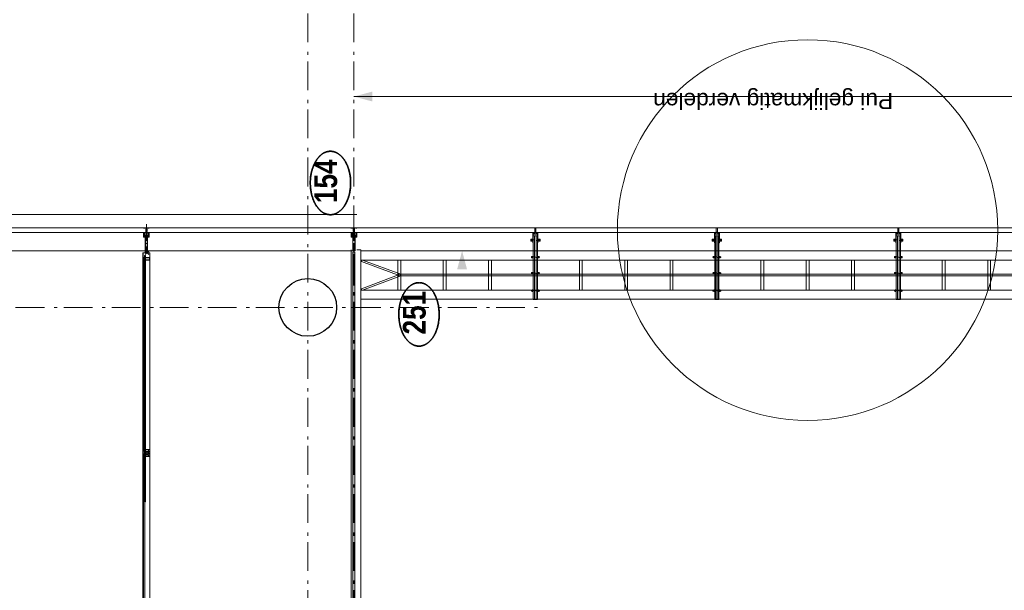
# Model space of a CAD drawing. Header units: millimetres. Extents: x 164327 to 368283, y 131426 to 274001.
# Tile 107 of 160: x 319228 to 327768, y 237841 to 242787. Entities that reach past the tile are written whole.
import ezdxf
from ezdxf.enums import TextEntityAlignment as Align

# ---------------------------------------------------------------- set-up
doc = ezdxf.new("R2010")
doc.units = ezdxf.units.MM
doc.header["$LTSCALE"] = 400
doc.header["$PDMODE"] = 3
doc.header["$PDSIZE"] = 15
for name, pattern in [('STYLE_06', [1.041641, 0.625, -0.208282, 0.069427, -0.138931]), ('STYLE_15', [0.240945, 0.11811, -0.059055, 0.004724, -0.059055]), ('STYLE_16', [0.177165, 0.11811, -0.059055]), ('STYLE_21', [0.138889, 0.069444, -0.069444])]:
    doc.linetypes.add(name, pattern=pattern)
for name, color, linetype, lineweight in [('Buitenkozijnen', 140, 'Continuous', 15), ('Detailaanduiding', 5, 'Continuous', 70), ('mat-baksteen', 5, 'Continuous', 25), ('mat-beton (ihwg)', 5, 'Continuous', 25), ('mat-glas-vert', 5, 'Continuous', 15), ('MAT-kit', 140, 'Continuous', 5), ('mat-kunststof', 43, 'Continuous', 9), ('mat-staal', 5, 'Continuous', 25), ('None', 7, 'Continuous', 9), ('Tekst', 140, 'Continuous', 15)]:
    doc.layers.add(name, color=color, linetype=linetype, lineweight=lineweight)
doc.styles.add('Arial', font='arial.ttf', dxfattribs={"height": 211.666667})
doc.styles.add('Arial Narrow (bold)', font='ARIALNB.TTF', dxfattribs={"height": 172.861111})
doc.styles.get("Standard").update_dxf_attribs({"font": 'arial.ttf'})

# ---------------------------------------------------------------- blocks, each defined once
blk = doc.blocks.new('*U392')
at = {"layer": 'None', "color": 8, "linetype": 'Continuous', "lineweight": 5}
for p, q in [((51021.6, 2785), (51021.6, -5055)), ((51101.6, 2785), (51101.6, -5055)), ((51361.6, 2785), (51361.6, -5055)), ((51441.6, 2785), (51441.6, -5055))]:
    blk.add_line(p, q, dxfattribs=at)
for points in [[(51238.4, 2450.3), (51113.5, 2785), (51101.6, 2785), (51101.6, 2774.6), (51225.1, 2443.7)], [(51238.1, 2443.7), (51361.6, 2774.6), (51361.6, 2785), (51349.6, 2785), (51224.7, 2450.3)], [(51101.6, 2468.7), (51361.6, 2468.7), (51361.6, 2443.7), (51101.6, 2443.7)], [(51101.6, 2468.7), (51361.6, 2468.7), (51361.6, 2443.7), (51101.6, 2443.7)], [(51225.1, -4639.3), (51238.1, -4639.3), (51238.1, 2468.7), (51225.1, 2468.7)], [(51101.6, 2075.2), (51361.6, 2075.2), (51361.6, 2050.2), (51101.6, 2050.2)], [(51101.6, 1681.7), (51361.6, 1681.7), (51361.6, 1656.7), (51101.6, 1656.7)], [(51101.6, 894.7), (51361.6, 894.7), (51361.6, 869.7), (51101.6, 869.7)], [(51101.6, 894.7), (51361.6, 894.7), (51361.6, 869.7), (51101.6, 869.7)], [(51101.6, 501.2), (51361.6, 501.2), (51361.6, 476.2), (51101.6, 476.2)], [(51101.6, 107.7), (51361.6, 107.7), (51361.6, 82.7), (51101.6, 82.7)], [(51101.6, -679.3), (51361.6, -679.3), (51361.6, -704.3), (51101.6, -704.3)], [(51101.6, -1072.8), (51361.6, -1072.8), (51361.6, -1097.8), (51101.6, -1097.8)], [(51101.6, -1466.3), (51361.6, -1466.3), (51361.6, -1491.3), (51101.6, -1491.3)], [(51101.6, -2253.3), (51361.6, -2253.3), (51361.6, -2278.3), (51101.6, -2278.3)], [(51101.6, -2646.8), (51361.6, -2646.8), (51361.6, -2671.8), (51101.6, -2671.8)], [(51101.6, -3040.3), (51361.6, -3040.3), (51361.6, -3065.3), (51101.6, -3065.3)], [(51101.6, -3827.3), (51361.6, -3827.3), (51361.6, -3852.3), (51101.6, -3852.3)], [(51101.6, -4220.8), (51361.6, -4220.8), (51361.6, -4245.8), (51101.6, -4245.8)], [(51238.4, -4621), (51225.1, -4614.3), (51101.6, -4945.2), (51101.6, -4987.7)], [(51101.6, -4614.3), (51361.6, -4614.3), (51361.6, -4639.3), (51101.6, -4639.3)], [(51238.1, -4614.3), (51224.7, -4621), (51361.6, -4987.7), (51361.6, -4945.2)], [(51101.6, -5007.8), (51361.6, -5007.8), (51361.6, -5032.8), (51101.6, -5032.8)]]:
    blk.add_lwpolyline(points, close=True, dxfattribs=at)
blk = doc.blocks.new('*U131')
at = {"layer": 'None', "color": 8, "lineweight": 5, "flags": 128}
for points in [[(-5, -154.3), (-5, -154.3, 0.414214), (-5.5, -154.8), (-5.5, -172.5), (-5.5, -172.5, 0.414214), (-5, -173), (-4, -173), (-4, -173, 0.414214), (-3.5, -172.5), (-3.5, -172.5, 0.414214), (-4, -172), (-4.5, -172), (-4.5, -168.8), (-4.5, -168.8, -0.414214), (-4, -168.3), (-2.7, -168.3), (-2.7, -168.3, 0.221695), (-1.9, -167.9), (-0.8, -166.5), (-0.8, -166.5, -0.466308), (0.8, -166.5), (2, -167.9), (2, -167.9, 0.221695), (2.7, -168.3), (4, -168.3), (4, -168.3, -0.414214), (4.5, -168.8), (4.5, -172), (4, -172), (4, -172, 0.414214), (3.5, -172.5), (3.5, -172.5, 0.414214), (4, -173), (5, -173), (5, -173, 0.414214), (5.5, -172.5), (5.5, -154.8), (5.5, -154.8, 0.414214), (5, -154.3), (4.7, -154.3), (4.7, -155), (4.7, -155, -0.414214), (4.4, -155.3), (4.1, -155.3), (4.1, -155.3, -0.414214), (3.3, -154.5), (3.3, -150.6), (3.3, -150.6, -0.414214), (4.1, -149.8), (4.4, -149.8), (4.4, -149.8, -0.414214), (4.7, -150.1), (4.7, -150.8), (5, -150.8), (5, -150.8, 0.414214), (5.5, -150.3), (5.5, -137.6), (5.5, -137.6, 0.351868), (5.3, -137.3), (5.3, -137.3, 0.351868), (4.9, -137.5), (4.1, -139.2), (4.1, -139.2, 0.314902), (4.2, -139.4), (4.5, -139.7), (4.5, -139.7, -0.198912), (4.5, -139.9), (4.5, -140.1), (4.5, -140.1, -0.198912), (4.5, -140.3), (4.2, -140.6), (4.2, -140.6, 0.414214), (4.2, -140.8), (4.5, -141.1), (4.5, -141.1, -0.198912), (4.5, -141.3), (4.5, -141.5), (4.5, -141.5, -0.198912), (4.5, -141.7), (4.2, -142), (4.2, -142, 0.414214), (4.2, -142.2), (4.5, -142.5), (4.5, -142.5, -0.198912), (4.5, -142.7), (4.5, -143.2), (4.5, -143.2, -0.087489), (4.5, -143.3), (4.2, -144.1), (4.2, -148.5), (4.2, -148.5, -0.414214), (3.9, -148.8), (-3.9, -148.8), (-3.9, -148.8, -0.414214), (-4.2, -148.5), (-4.2, -144.1), (-4.5, -143.3), (-4.5, -143.3, -0.087489), (-4.5, -143.2), (-4.5, -142.7), (-4.5, -142.7, -0.198912), (-4.4, -142.5), (-4.1, -142.2), (-4.1, -142.2, 0.414214), (-4.1, -142), (-4.4, -141.7), (-4.4, -141.7, -0.198912), (-4.5, -141.5), (-4.5, -141.3), (-4.5, -141.3, -0.198912), (-4.4, -141.1), (-4.1, -140.8), (-4.1, -140.8, 0.414214), (-4.1, -140.6), (-4.4, -140.3), (-4.4, -140.3, -0.198912), (-4.5, -140.1), (-4.5, -139.9), (-4.5, -139.9, -0.198912), (-4.4, -139.7), (-4.1, -139.4), (-4.1, -139.4, 0.314902), (-4.1, -139.2), (-4.9, -137.5), (-4.9, -137.5, 0.351868), (-5.3, -137.3), (-5.3, -137.3, 0.351868), (-5.5, -137.6), (-5.5, -150.3), (-5.5, -150.3, 0.414214), (-5, -150.8), (-4.7, -150.8), (-4.7, -150.1), (-4.7, -150.1, -0.414214), (-4.4, -149.8), (-4.1, -149.8), (-4.1, -149.8, -0.414214), (-3.3, -150.6), (-3.3, -154.5), (-3.3, -154.5, -0.414214), (-4.1, -155.3), (-4.4, -155.3), (-4.4, -155.3, -0.414214), (-4.7, -155), (-4.7, -154.3)], [(-4.5, -161.7, -0.414214), (-4, -161.2), (-2.7, -161.2), (-2.7, -161.2, 0.414214), (-2.5, -161), (-2.5, -160.4), (-2.5, -160.4, 0.414214), (-2.7, -160.2), (-4, -160.2), (-4, -160.2, -0.414214), (-4.5, -159.7), (-4.5, -156.8), (-4.5, -156.8, -0.414214), (-4, -156.3), (4, -156.3), (4, -156.3, -0.414214), (4.5, -156.8), (4.5, -159.7), (4.5, -159.7, -0.414214), (4, -160.2), (2.7, -160.2), (2.7, -160.2, 0.414214), (2.5, -160.4), (2.5, -161), (2.5, -161, 0.414214), (2.7, -161.2), (4, -161.2), (4, -161.2, -0.414214), (4.5, -161.7), (4.5, -166.8), (4.5, -166.8, -0.414214), (4, -167.3), (3, -167.3), (3, -167.3, -0.221695), (2.6, -167.1), (1.5, -165.9), (1.5, -165.9, 0.466308), (-1.5, -165.9), (-2.6, -167.1), (-2.6, -167.1, -0.221695), (-2.9, -167.3), (-4, -167.3), (-4, -167.3, -0.414214), (-4.5, -166.8), (-4.5, -161.7)], [(-1.8, -149.8, 0.414214), (-2.3, -150.3), (-2.3, -155.1), (-2.3, -155.1, 0.414214), (-2.1, -155.3), (2.1, -155.3), (2.1, -155.3, 0.414214), (2.3, -155.1), (2.3, -150.3), (2.3, -150.3, 0.414214), (1.8, -149.8), (-1.8, -149.8)]]:
    blk.add_lwpolyline(points, format="xyb", close=True, dxfattribs=at)
blk = doc.blocks.new('*U132')
at = {"layer": 'None', "color": 8, "lineweight": 5, "flags": 128}
for points in [[(-13.5, -182.8), (-13.5, -181.9), (-14.5, -181.1), (-14.5, -181.1, 0.36397), (-14.9, -181.1), (-14.9, -181.1), (-15.4, -181.5), (-15.4, -181.5, -0.36397), (-15.8, -181.5), (-15.8, -181.5), (-16.3, -181.1), (-16.3, -181.1, 0.36397), (-16.7, -181.1), (-16.7, -181.1), (-17.2, -181.5), (-17.2, -181.5, -0.36397), (-17.6, -181.5), (-17.6, -181.5), (-18.1, -181.1), (-18.1, -181.1, 0.36397), (-18.5, -181.1), (-18.5, -181.1), (-19, -181.5), (-19, -181.5, -0.36397), (-19.4, -181.5), (-19.4, -181.5), (-19.9, -181.1), (-19.9, -181.1, 0.36397), (-20.3, -181.1), (-20.3, -181.1), (-20.8, -181.5), (-20.8, -181.5, -0.36397), (-21.2, -181.5), (-21.2, -181.5), (-21.7, -181.1), (-21.7, -181.1, 0.36397), (-22.1, -181.1), (-22.1, -181.1), (-22.4, -181.3), (-23.2, -181.3), (-23.5, -181.1), (-23.5, -181.1, 0.36397), (-23.9, -181.1), (-23.9, -181.1), (-24.2, -181.3), (-24.5, -181.3), (-24.5, -181.3, -0.267949), (-24.8, -181.2), (-24.8, -181.2), (-24.9, -180.9), (-24.9, -180.9, 0.339454), (-25.3, -180.7), (-25.3, -180.7, 0.339454), (-25.5, -181), (-25.5, -181), (-25.5, -184.4), (-25.5, -184.4, 0.414214), (-25.2, -184.7), (-25.2, -184.7), (-24.3, -184.7), (-24.3, -184.7, 0.414214), (-24, -184.4), (-24, -184.4), (-24, -182.7), (-24, -182.7, 0.236068), (-24.1, -182.5), (-24.1, -182.5), (-24.1, -182.5, -0.548276), (-24, -182.2), (-24, -182.2, -0.548276), (-23.8, -182.4), (-23.8, -182.4), (-23.8, -182.4, 0.250388), (-23.6, -182.3), (-23.6, -182.3), (-22.8, -182.3), (-22.8, -182.3, -0.414214), (-22.5, -182.6), (-22.5, -182.6), (-22.5, -183.3), (-22.5, -183.3, 0.414214), (-22.2, -183.6), (-22.2, -183.6), (-22, -183.6), (-22, -183.6, 0.131652), (-21.8, -183.5), (-21.8, -183.5), (-20.5, -182.8), (-13.5, -182.8)], [(-6, -180.7), (-6, -180.7, -0.388879), (-8.7, -183.2), (-8.7, -183.2), (-20.4, -183.2), (-21.6, -183.9), (-22.9, -183.9), (-22.9, -182.7), (-23.8, -182.7), (-23.8, -184.8), (23.8, -184.8), (23.8, -182.7), (22.9, -182.7), (22.9, -183.9), (21.7, -183.9), (20.4, -183.2), (8.7, -183.2), (8.7, -183.2, -0.388879), (6, -180.7), (6, -180.7), (5.3, -173.2), (2.5, -173.2), (2.5, -171.2), (-2.5, -171.2), (-2.5, -173.2), (-5.3, -173.2), (-6, -180.7)], [(13.5, -182.8), (13.5, -181.9), (14.5, -181.1), (14.5, -181.1, -0.36397), (14.9, -181.1), (14.9, -181.1), (15.4, -181.5), (15.4, -181.5, 0.36397), (15.8, -181.5), (15.8, -181.5), (16.3, -181.1), (16.3, -181.1, -0.36397), (16.7, -181.1), (16.7, -181.1), (17.2, -181.5), (17.2, -181.5, 0.36397), (17.6, -181.5), (17.6, -181.5), (18.1, -181.1), (18.1, -181.1, -0.36397), (18.5, -181.1), (18.5, -181.1), (19, -181.5), (19, -181.5, 0.36397), (19.4, -181.5), (19.4, -181.5), (19.9, -181.1), (19.9, -181.1, -0.36397), (20.3, -181.1), (20.3, -181.1), (20.8, -181.5), (20.8, -181.5, 0.36397), (21.2, -181.5), (21.2, -181.5), (21.7, -181.1), (21.7, -181.1, -0.36397), (22.1, -181.1), (22.1, -181.1), (22.4, -181.3), (23.2, -181.3), (23.5, -181.1), (23.5, -181.1, -0.36397), (23.9, -181.1), (23.9, -181.1), (24.2, -181.3), (24.5, -181.3), (24.5, -181.3, 0.267949), (24.8, -181.2), (24.8, -181.2), (25, -180.9), (25, -180.9, -0.339454), (25.3, -180.7), (25.3, -180.7, -0.339454), (25.5, -181), (25.5, -181), (25.5, -184.4), (25.5, -184.4, -0.414214), (25.2, -184.7), (25.2, -184.7), (24.3, -184.7), (24.3, -184.7, -0.414214), (24, -184.4), (24, -184.4), (24, -182.7), (24, -182.7, -0.236068), (24.1, -182.5), (24.1, -182.5), (24.1, -182.5, 0.548276), (24.1, -182.2), (24.1, -182.2, 0.548276), (23.9, -182.4), (23.9, -182.4), (23.9, -182.4, -0.250388), (23.6, -182.3), (23.6, -182.3), (22.8, -182.3), (22.8, -182.3, 0.414214), (22.5, -182.6), (22.5, -182.6), (22.5, -183.3), (22.5, -183.3, -0.414214), (22.2, -183.6), (22.2, -183.6), (22, -183.6), (22, -183.6, -0.131652), (21.8, -183.5), (21.8, -183.5), (20.5, -182.8), (13.5, -182.8)]]:
    blk.add_lwpolyline(points, format="xyb", close=True, dxfattribs=at)
blk = doc.blocks.new('verticale stijl 150x50 UV')
at = {"layer": 'None', "color": 8, "linetype": 'STYLE_15', "lineweight": 5}
blk.add_line((0, -216), (0, 35), dxfattribs=at)
at = {"layer": 'None', "color": 8, "lineweight": 5}
for p, q in [((-25.6, -142.7), (-25.6, -142.7)), ((-25.6, -144.4), (-25.6, -144.4)), ((-24.8, -133.4), (-24.8, -133.4)), ((-24.8, -134.2), (-24.8, -134.2)), ((-24.8, -135), (-24.8, -135)), ((-24.8, -135.8), (-24.8, -135.8)), ((-24.8, -136.6), (-24.8, -136.6)), ((-24.8, -137.4), (-24.8, -137.4)), ((-24.8, -138.3), (-24.8, -138.3)), ((-24.8, -139.1), (-24.8, -139.1)), ((-24.8, -139.9), (-24.8, -139.9)), ((-24.8, -140.7), (-24.8, -140.7)), ((-24.8, -141.5), (-24.8, -141.5)), ((-24.8, -142.3), (-24.8, -142.3)), ((-24.8, -143.1), (-24.8, -143.1)), ((-24.8, -144.8), (-24.8, -144.8)), ((-24, -133), (-24, -133)), ((-24, -133.8), (-24, -133.8)), ((-24, -134.6), (-24, -134.6)), ((-24, -135.4), (-24, -135.4)), ((-24, -136.2), (-24, -136.2)), ((-24, -137), (-24, -137)), ((-24, -137.9), (-24, -137.9)), ((-24, -138.7), (-24, -138.7)), ((-24, -139.5), (-24, -139.5)), ((-24, -140.3), (-24, -140.3)), ((-24, -141.1), (-24, -141.1)), ((-24, -141.9), (-24, -141.9)), ((-24, -142.7), (-24, -142.7)), ((-24, -144.4), (-24, -144.4)), ((-23.2, -133.4), (-23.2, -133.4)), ((-23.2, -134.2), (-23.2, -134.2)), ((-23.2, -135), (-23.2, -135)), ((-23.2, -135.8), (-23.2, -135.8)), ((-23.2, -136.6), (-23.2, -136.6)), ((-23.2, -137.4), (-23.2, -137.4)), ((-23.2, -138.3), (-23.2, -138.3)), ((-23.2, -139.1), (-23.2, -139.1)), ((-23.2, -139.9), (-23.2, -139.9)), ((-23.2, -140.7), (-23.2, -140.7)), ((-23.2, -141.5), (-23.2, -141.5)), ((-23.2, -144.8), (-23.2, -144.8)), ((-22.4, -133), (-22.4, -133)), ((-22.4, -133.8), (-22.4, -133.8)), ((-22.4, -134.6), (-22.4, -134.6)), ((-22.4, -140.3), (-22.4, -140.3)), ((-22.4, -141.1), (-22.4, -141.1)), ((-22.4, -144.4), (-22.4, -144.4)), ((-21.6, -126.9), (-21.6, -126.9)), ((-21.6, -127.7), (-21.6, -127.7)), ((-21.6, -128.5), (-21.6, -128.5)), ((-21.6, -129.3), (-21.6, -129.3)), ((-21.6, -130.1), (-21.6, -130.1)), ((-21.6, -130.9), (-21.6, -130.9)), ((-21.6, -131.8), (-21.6, -131.8)), ((-21.6, -132.6), (-21.6, -132.6)), ((-21.6, -133.4), (-21.6, -133.4)), ((-21.6, -134.2), (-21.6, -134.2)), ((-21.6, -135), (-21.6, -135)), ((-21.6, -139.9), (-21.6, -139.9)), ((-21.6, -140.7), (-21.6, -140.7)), ((-21.6, -141.5), (-21.6, -141.5)), ((-21.6, -144.8), (-21.6, -144.8)), ((-20.7, -126.5), (-20.7, -126.5)), ((-20.7, -128.9), (-20.7, -128.9)), ((-20.7, -129.7), (-20.7, -129.7)), ((-20.7, -130.5), (-20.7, -130.5)), ((-20.7, -131.4), (-20.7, -131.4)), ((-20.7, -132.2), (-20.7, -132.2)), ((-20.7, -133), (-20.7, -133)), ((-20.7, -133.8), (-20.7, -133.8)), ((-20.7, -134.6), (-20.7, -134.6)), ((-20.7, -135.4), (-20.7, -135.4)), ((-20.7, -136.2), (-20.7, -136.2)), ((-20.7, -137), (-20.7, -137)), ((-20.7, -137.9), (-20.7, -137.9)), ((-20.7, -138.7), (-20.7, -138.7)), ((-20.7, -139.5), (-20.7, -139.5)), ((-20.7, -140.3), (-20.7, -140.3)), ((-20.7, -141.1), (-20.7, -141.1)), ((-20.7, -144.4), (-20.7, -144.4)), ((-19.9, -126.1), (-19.9, -126.1)), ((-19.9, -130.1), (-19.9, -130.1)), ((-19.9, -130.9), (-19.9, -130.9)), ((-19.9, -131.8), (-19.9, -131.8)), ((-19.9, -132.6), (-19.9, -132.6)), ((-19.9, -133.4), (-19.9, -133.4)), ((-19.9, -134.2), (-19.9, -134.2)), ((-19.9, -135), (-19.9, -135)), ((-19.9, -135.8), (-19.9, -135.8)), ((-19.9, -136.6), (-19.9, -136.6)), ((-19.9, -137.4), (-19.9, -137.4)), ((-19.9, -138.3), (-19.9, -138.3)), ((-19.9, -139.1), (-19.9, -139.1)), ((-19.9, -139.9), (-19.9, -139.9)), ((-19.9, -140.7), (-19.9, -140.7)), ((-19.9, -141.5), (-19.9, -141.5)), ((-19.9, -142.3), (-19.9, -142.3)), ((-19.9, -143.1), (-19.9, -143.1)), ((-19.9, -143.9), (-19.9, -143.9)), ((-19.1, -126.5), (-19.1, -126.5)), ((-19.1, -127.3), (-19.1, -127.3)), ((-19.1, -128.9), (-19.1, -128.9)), ((-19.1, -129.7), (-19.1, -129.7)), ((-19.1, -130.5), (-19.1, -130.5)), ((-19.1, -131.4), (-19.1, -131.4)), ((-19.1, -132.2), (-19.1, -132.2)), ((-19.1, -133), (-19.1, -133)), ((-19.1, -133.8), (-19.1, -133.8)), ((-19.1, -134.6), (-19.1, -134.6)), ((-19.1, -140.3), (-19.1, -140.3)), ((-19.1, -141.1), (-19.1, -141.1)), ((-19.1, -141.9), (-19.1, -141.9)), ((-18.3, -127.7), (-18.3, -127.7)), ((-18.3, -128.5), (-18.3, -128.5)), ((-18.3, -129.3), (-18.3, -129.3)), ((-18.3, -133.4), (-18.3, -133.4)), ((-18.3, -134.2), (-18.3, -134.2)), ((-18.3, -135), (-18.3, -135)), ((-18.3, -139.9), (-18.3, -139.9)), ((-18.3, -140.7), (-18.3, -140.7)), ((-18.3, -141.5), (-18.3, -141.5)), ((-18.3, -142.3), (-18.3, -142.3)), ((-17.5, -133), (-17.5, -133)), ((-17.5, -133.8), (-17.5, -133.8)), ((-17.5, -134.6), (-17.5, -134.6)), ((-17.5, -135.4), (-17.5, -135.4)), ((-17.5, -136.2), (-17.5, -136.2)), ((-17.5, -137), (-17.5, -137)), ((-17.5, -137.9), (-17.5, -137.9)), ((-17.5, -138.7), (-17.5, -138.7)), ((-17.5, -139.5), (-17.5, -139.5)), ((-17.5, -140.3), (-17.5, -140.3)), ((-17.5, -141.1), (-17.5, -141.1)), ((-17.5, -141.9), (-17.5, -141.9)), ((-17.5, -142.7), (-17.5, -142.7)), ((-16.7, -133.4), (-16.7, -133.4)), ((-16.7, -134.2), (-16.7, -134.2)), ((-16.7, -135), (-16.7, -135)), ((-16.7, -135.8), (-16.7, -135.8)), ((-16.7, -136.6), (-16.7, -136.6)), ((-16.7, -137.4), (-16.7, -137.4)), ((-16.7, -138.3), (-16.7, -138.3)), ((-16.7, -139.1), (-16.7, -139.1)), ((-16.7, -139.9), (-16.7, -139.9)), ((-16.7, -140.7), (-16.7, -140.7)), ((-16.7, -141.5), (-16.7, -141.5)), ((-16.7, -142.3), (-16.7, -142.3)), ((-16.7, -143.1), (-16.7, -143.1)), ((-15.9, -141.1), (-15.9, -141.1)), ((-15.9, -141.9), (-15.9, -141.9)), ((-15.9, -142.7), (-15.9, -142.7)), ((-15.9, -144.4), (-15.9, -144.4)), ((-15.1, -142.3), (-15.1, -142.3)), ((-15.1, -143.1), (-15.1, -143.1)), ((-15.1, -143.9), (-15.1, -143.9)), ((-15.1, -144.8), (-15.1, -144.8)), ((-14.2, -141.9), (-14.2, -141.9)), ((-14.2, -142.7), (-14.2, -142.7)), ((-14.2, -143.5), (-14.2, -143.5)), ((-14.2, -144.4), (-14.2, -144.4)), ((-13.4, -143.1), (-13.4, -143.1)), ((-13.4, -143.9), (-13.4, -143.9))]:
    blk.add_line(p, q, dxfattribs=at)
at = {"layer": 'None', "color": 8, "linetype": 'STYLE_16', "lineweight": 5}
for p, q in [((-2.2, -155.1), (0, -154.5)), ((-2.2, -156.7), (-2.2, -155.1)), ((-1.5, -156.9), (-1.5, -155)), ((-1, -157), (-1, -155.1)), ((2.3, -155.1), (0, -154.5)), ((1, -157), (1, -155.1)), ((1.5, -156.9), (1.5, -155)), ((2.3, -156.7), (2.3, -155.1))]:
    blk.add_line(p, q, dxfattribs=at)
at = {"layer": 'None', "color": 8, "linetype": 'Continuous', "lineweight": 5, "flags": 128}
for points in [[(-10, 15.4), (10, 15.4), (10, -104.8), (25, -104.8), (25, -116.8), (-25, -116.8), (-25, -104.8), (-10, -104.8)], [(-8, 13.4), (-8, -104.8), (8, -104.8), (8, 13.4)], [(8, -106.8), (-8, -106.8), (-23, -106.8), (-23, -114.8), (23, -114.8), (23, -106.8)]]:
    blk.add_lwpolyline(points, close=True, dxfattribs=at)
at = {"layer": 'None', "color": 8, "lineweight": 5, "flags": 128}
for points in [[(-14.8, -144.8), (-14.8, -144.8, 0.390793), (-13.2, -143.5), (-13.2, -143.5, 0.390793), (-14.4, -141.8), (-14.4, -141.8, -0.352623), (-16, -139.9), (-16, -133.1), (-16, -133.1, 0.414214), (-16.3, -132.8), (-17.6, -132.8), (-18.1, -133), (-18.1, -133, -0.520293), (-18.3, -132.8), (-18.3, -130.1), (-18.2, -130), (-18.2, -128), (-18.2, -128, -0.577863), (-18.1, -127.7), (-18, -127.7), (-18, -127.7, 0.366605), (-17.7, -127.5), (-17.7, -127.5, 0.366605), (-17.9, -127.1), (-17.9, -127.1, -0.130834), (-19.2, -126.1), (-19.2, -126.1, 0.439074), (-20.7, -126.1), (-20.7, -126.1, -0.133252), (-22, -127.1), (-22, -127.1, 0.366605), (-22.2, -127.5), (-22.2, -127.5, 0.366605), (-21.9, -127.7), (-21.8, -127.7), (-21.8, -127.7, -0.577455), (-21.8, -128), (-21.8, -130), (-21.6, -130.1), (-21.6, -132.8), (-21.6, -132.8, -0.52048), (-21.9, -133), (-22.4, -132.8), (-24.7, -132.8), (-24.7, -132.8, 0.414214), (-25, -133.1), (-25, -140.9), (-25, -140.9, -0.255976), (-25.9, -142.6), (-25.9, -142.6, 0.749676), (-25.3, -144.8), (-21.2, -144.8), (-21.2, -144.8, 0.414214), (-19.2, -142.8), (-19.2, -142.8, -0.402808), (-18.7, -142.3), (-18.7, -142.3, -0.402808), (-18.2, -142.8), (-18.2, -142.8, 0.233259), (-18, -143.1), (-14.6, -143.6), (-14.6, -143.6, -0.419014), (-14.5, -143.7), (-14.5, -143.7, -0.419014), (-14.6, -143.8), (-16, -143.8), (-16, -143.8, 0.414214), (-16.5, -144.3), (-16.5, -144.3, 0.414214), (-16, -144.8)], [(-23.2, -141.6), (-23.2, -141.6, 0.418874), (-23.7, -142.1), (-23.7, -142.1, -0.396568), (-25.3, -143.4), (-25.3, -143.4, 0.437017), (-25.7, -143.7), (-25.7, -143.7, 0.437017), (-25.4, -144), (-21.9, -144), (-21.9, -144, 0.263556), (-20.2, -143), (-20.2, -143, 0.552342), (-20.8, -141.8)], [(25, -132.6), (25, -116.8), (23.1, -116.8), (-23.1, -116.8), (-25, -116.8), (-25, -132.6), (-22.1, -132.6), (-22.1, -128), (-22.6, -128), (-22.6, -126.6), (-22.1, -126.6), (-22.1, -124.7), (-21.9, -124.5), (-21.9, -120.3), (-21.9, -120.3, -0.414214), (-20.2, -118.6), (-20.1, -118.6), (-20.1, -118.6, -0.414214), (-18.4, -120.3), (-18.4, -124.5), (-18.2, -124.7), (-18.2, -126.6), (-17.7, -126.6), (-17.7, -128), (-18.2, -128), (-18.2, -132.6), (-16.3, -132.6), (-16.3, -119.8), (-16.3, -119.8, -0.414214), (-15.1, -118.6), (-15.1, -118.6), (-6.5, -118.6), (-6.5, -118.6, -0.414214), (-5.3, -119.8), (-5.3, -136.8), (-3.9, -136.8), (-3.9, -139.6), (-4.3, -140), (-3.9, -140.4), (-3.9, -141), (-4.3, -141.4), (-3.9, -141.8), (-3.9, -142.4), (-4.3, -142.8), (-3.9, -143.8), (-3.9, -148.6), (-2.2, -148.6), (-2.2, -137.8), (-2.2, -137.8, -0.414214), (0, -135.6), (0, -135.6), (0, -135.6, -0.414214), (2.2, -137.8), (2.2, -148.6), (3.9, -148.6), (3.9, -143.8), (4.3, -142.8), (3.9, -142.4), (3.9, -141.8), (4.3, -141.4), (3.9, -141), (3.9, -140.4), (4.3, -140), (3.9, -139.6), (3.9, -136.8), (5.4, -136.8), (5.4, -119.8), (5.4, -119.8, -0.414214), (6.6, -118.6), (6.6, -118.6), (15.1, -118.6), (15.1, -118.6, -0.414214), (16.3, -119.8), (16.3, -132.6), (18.2, -132.6), (18.2, -128), (17.7, -128), (17.7, -126.6), (18.2, -126.6), (18.2, -124.7), (18.5, -124.5), (18.5, -120.3), (18.5, -120.3, -0.414214), (20.2, -118.6), (20.2, -118.6), (20.2, -118.6, -0.414214), (21.9, -120.3), (21.9, -124.5), (22.1, -124.7), (22.1, -126.6), (22.6, -126.6), (22.6, -128), (22.1, -128), (22.1, -132.6)], [(-23, -135.9), (-23, -135.9, -0.414214), (-22.1, -135), (-22.1, -135, -0.414214), (-21.3, -135.9), (-21.3, -138.8), (-21.3, -138.8, -0.414214), (-22.1, -139.6), (-22.1, -139.6, -0.414214), (-23, -138.8)], [(-21, -127.8, -0.29188), (-20.8, -127.3), (-20.3, -126.9), (-20.3, -126.9, -0.344328), (-19.7, -126.9), (-19.2, -127.3), (-19.2, -127.3, -0.29188), (-19, -127.8), (-19.4, -129.5), (-19.4, -129.5, -0.348796), (-20, -130), (-20, -130, -0.348796), (-20.6, -129.5), (-21, -127.8)], [(-18.8, -139.6, -0.414214), (-19.7, -138.8), (-19.7, -135.9), (-19.7, -135.9, -0.414214), (-18.8, -135), (-18.8, -135, -0.414214), (-18, -135.9), (-18, -138.8), (-18, -138.8, -0.414214), (-18.8, -139.6)], [(0, -157.1), (0, -157.1, -0.163834), (-4.3, -155.6), (-4.3, -155.6), (-4.3, -155.6, -0.234469), (-4.7, -154.8), (-4.7, -154.8), (-4.7, -153.6), (4.8, -153.6), (4.8, -154.8), (4.8, -154.8, -0.234469), (4.4, -155.6), (4.4, -155.6), (4.4, -155.6, -0.163834), (0, -157.1), (0, -157.1)], [(14.8, -144.8), (14.8, -144.8, -0.390793), (13.3, -143.5), (13.3, -143.5, -0.390793), (14.4, -141.8), (14.4, -141.8, 0.352623), (16, -139.9), (16, -133.1), (16, -133.1, -0.414214), (16.3, -132.8), (17.6, -132.8), (18.1, -133), (18.1, -133, 0.520293), (18.4, -132.8), (18.4, -130.1), (18.2, -130), (18.2, -128), (18.2, -128, 0.577863), (18.2, -127.7), (18.1, -127.7), (18.1, -127.7, -0.366605), (17.8, -127.5), (17.8, -127.5, -0.366605), (18, -127.1), (18, -127.1, 0.130834), (19.3, -126.1), (19.3, -126.1, -0.439074), (20.7, -126.1), (20.7, -126.1, 0.133252), (22.1, -127.1), (22.1, -127.1, -0.366605), (22.3, -127.5), (22.3, -127.5, -0.366605), (22, -127.7), (21.9, -127.7), (21.9, -127.7, 0.577455), (21.8, -128), (21.8, -130), (21.7, -130.1), (21.7, -132.8), (21.7, -132.8, 0.52048), (21.9, -133), (22.4, -132.8), (24.7, -132.8), (24.7, -132.8, -0.414214), (25, -133.1), (25, -140.9), (25, -140.9, 0.255976), (25.9, -142.6), (25.9, -142.6, -0.749676), (25.3, -144.8), (21.2, -144.8), (21.2, -144.8, -0.414214), (19.2, -142.8), (19.2, -142.8, 0.402808), (18.7, -142.3), (18.7, -142.3, 0.402808), (18.2, -142.8), (18.2, -142.8, -0.233259), (18, -143.1), (14.6, -143.6), (14.6, -143.6, 0.419014), (14.5, -143.7), (14.5, -143.7, 0.419014), (14.6, -143.8), (16, -143.8), (16, -143.8, -0.414214), (16.5, -144.3), (16.5, -144.3, -0.414214), (16, -144.8)], [(18.9, -139.6, 0.414214), (19.7, -138.8), (19.7, -135.9), (19.7, -135.9, 0.414214), (18.9, -135), (18.9, -135, 0.414214), (18, -135.9), (18, -138.8), (18, -138.8, 0.414214), (18.9, -139.6)], [(21, -127.8, 0.29188), (20.8, -127.3), (20.3, -126.9), (20.3, -126.9, 0.344328), (19.7, -126.9), (19.2, -127.3), (19.2, -127.3, 0.29188), (19, -127.8), (19.4, -129.5), (19.4, -129.5, 0.348796), (20, -130), (20, -130, 0.348796), (20.6, -129.5), (21, -127.8)], [(23.2, -141.6), (23.2, -141.6, -0.418874), (23.7, -142.1), (23.7, -142.1, 0.396568), (25.3, -143.4), (25.3, -143.4, -0.437017), (25.7, -143.7), (25.7, -143.7, -0.437017), (25.4, -144), (21.9, -144), (21.9, -144, -0.263556), (20.2, -143), (20.2, -143, -0.552342), (20.8, -141.8)], [(23, -135.9), (23, -135.9, 0.414214), (22.2, -135), (22.2, -135, 0.414214), (21.3, -135.9), (21.3, -138.8), (21.3, -138.8, 0.414214), (22.2, -139.6), (22.2, -139.6, 0.414214), (23, -138.8)]]:
    blk.add_lwpolyline(points, format="xyb", close=True, dxfattribs=at)
blk.add_lwpolyline([(4, -118.6), (4, -134.3), (-4, -134.3), (-4, -118.6)], close=True, dxfattribs=at)
at = {"layer": 'None', "color": 8, "linetype": 'STYLE_16', "lineweight": 5}
for centre, radius, start, end in [((-1.6, -158.4), 3.38, 79.33567, 100.66433), ((0, -163.2), 8.16, 82.95849, 97.04151), ((0, -160.4), 3.5, 73.41492, 106.58508), ((1.6, -158.4), 3.38, 79.33567, 100.66433)]:
    blk.add_arc(centre, radius, start, end, dxfattribs=at)
at = {"layer": 'None', "color": 7}
for name in ['*U131', '*U132']:
    blk.add_blockref(name, (0, 0), dxfattribs=at)
blk = doc.blocks.new('Vliesgevelelement 4 150x50 1_200')
at = {"layer": 'Buitenkozijnen', "color": 7, "xscale": -1, "rotation": 270.0000000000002}
blk.add_blockref('verticale stijl 150x50 UV', (-5.2, 0), dxfattribs=at)
blk = doc.blocks.new('Kolom O 500')
at = {"layer": 'mat-beton (ihwg)', "lineweight": 25}
blk.add_circle((0, 0), 250, dxfattribs=at)
blk = doc.blocks.new('*U1201')
at = {"layer": 'mat-kunststof', "lineweight": 9}
blk.add_lwpolyline([(51441.1, 4644.4), (51426.1, 4644.4), (51426.1, 4655.6), (51441.1, 4655.6)], close=True, dxfattribs=at)
at = {"layer": 'None', "lineweight": 9}
blk.add_lwpolyline([(51441.1, 4644.4), (51426.1, 4655.6), (51441.1, 4655.6), (51426.1, 4644.4)], dxfattribs=at)
blk = doc.blocks.new('*U1202')
at = {"layer": 'MAT-kit', "color": 9, "linetype": 'Continuous', "lineweight": 5}
for points in [[(51441.1, 4660), (51433, 4659.3), (51426.1, 4660), (51426.1, 4657.8), (51426.1, 4655.6), (51433.6, 4655.6), (51441.1, 4655.6), (51441.1, 4657.8), (51441.1, 4660)], [(51441.1, 4640), (51433, 4640.7), (51426.1, 4640), (51426.1, 4642.2), (51426.1, 4644.4), (51433.6, 4644.4), (51441.1, 4644.4), (51441.1, 4642.2), (51441.1, 4640)]]:
    blk.add_open_spline(points, degree=2, knots=[0, 0, 0, 0.386095, 0.386095, 0.50031, 0.50031, 0.885785, 0.885785, 1, 1, 1], dxfattribs=at)
at = {"layer": 'None', "color": 7}
blk.add_blockref('*U1201', (0, 0), dxfattribs=at)
blk = doc.blocks.new('jan404.129')
at = {"layer": 'None', "lineweight": 15, "flags": 128}
for points in [[(-10, 14.85), (-10, -24.79), (10, -24.79), (10, 14.85)], [(8.5, 13.35), (8.5, -23.29), (-8.5, -23.29), (-8.5, 13.35)]]:
    blk.add_lwpolyline(points, close=True, dxfattribs=at)
blk = doc.blocks.new('*U1203')
at = {"layer": 'None', "color": 7, "linetype": 'Continuous', "lineweight": 15}
for p, q in [((51362.6, 4680), (51423.1, 4680)), ((51362.6, 4678.5), (51381.1, 4678.5)), ((51381.1, 4677), (51362.6, 4677)), ((51381.1, 4678.5), (51423.1, 4678.5)), ((51381.1, 4621.5), (51381.1, 4677)), ((51382.6, 4621.5), (51382.6, 4677)), ((51423.1, 4621.5), (51382.6, 4621.5)), ((51423.1, 4620), (51382.6, 4620)), ((51423.1, 4678.5), (51423.1, 4621.5)), ((51424.6, 4678.5), (51424.6, 4621.5))]:
    blk.add_line(p, q, dxfattribs=at)
for centre, start, end in [((51362.6, 4678.5), 90, 180), ((51362.6, 4678.5), 180, 270), ((51381.1, 4677), 0, 90), ((51382.6, 4621.5), 180, 270), ((51423.1, 4678.5), 0, 90), ((51423.1, 4621.5), 270, 0)]:
    blk.add_arc(centre, 1.5, start, end, dxfattribs=at)
at = {"layer": 'None', "linetype": 'Continuous', "lineweight": 5}
blk.add_point((51424.6, 4645), dxfattribs=at)
blk = doc.blocks.new('*U1204')
at = {"layer": 'mat-staal', "color": 7}
blk.add_blockref('*U1203', (0, 0), dxfattribs=at)
at = {"layer": 'mat-staal', "color": 7, "rotation": 180}
blk.add_blockref('jan404.129', (51371.1, 4634.86), dxfattribs=at)
blk = doc.blocks.new('*U1205')
at = {"layer": 'None', "color": 7, "linetype": 'Continuous', "lineweight": 15}
for p, q in [((49661.35, 4680), (49698.35, 4680)), ((49661.35, 4678.5), (49699.85, 4678.5)), ((49679.85, 4677), (49661.35, 4677)), ((49679.85, 4621.5), (49679.85, 4677)), ((49718.35, 4680), (49681.35, 4680)), ((49681.35, 4621.5), (49681.35, 4677)), ((49698.35, 4621.5), (49681.35, 4621.5)), ((49681.35, 4621.5), (49698.35, 4621.5)), ((49698.35, 4620), (49681.35, 4620)), ((49681.35, 4620), (49698.35, 4620)), ((49698.35, 4621.5), (49698.35, 4677)), ((49718.35, 4678.5), (49699.85, 4678.5)), ((49699.85, 4621.5), (49699.85, 4677)), ((49699.85, 4677), (49718.35, 4677))]:
    blk.add_line(p, q, dxfattribs=at)
for centre, start, end in [((49661.35, 4678.5), 90, 180), ((49661.35, 4678.5), 180, 270), ((49679.85, 4677), 0, 90), ((49681.35, 4621.5), 180, 270), ((49681.35, 4621.5), 180, 270), ((49699.85, 4677), 90, 180), ((49698.35, 4621.5), 270, 0), ((49698.35, 4621.5), 270, 0), ((49718.35, 4678.5), 0, 90), ((49718.35, 4678.5), 270, 0)]:
    blk.add_arc(centre, 1.5, start, end, dxfattribs=at)
at = {"layer": 'None', "linetype": 'Continuous', "lineweight": 5}
for p in [(49679.85, 4645), (49699.85, 4645)]:
    blk.add_point(p, dxfattribs=at)
blk = doc.blocks.new('*U1206')
at = {"layer": 'None', "color": 7}
for name, p in [('*U1205', (0, 0)), ('jan404.129', (49669.85, 4644.79))]:
    blk.add_blockref(name, p, dxfattribs=at)
at = {"layer": 'None', "color": 7, "xscale": -1}
blk.add_blockref('jan404.129', (49709.85, 4644.79), dxfattribs=at)
blk = doc.blocks.new('*U1214')
at = {"layer": 'mat-glas-vert', "color": 140, "lineweight": 15}
for points in [[(48008.6, 4663.9), (48008.6, 4673.9), (49669.8, 4673.9), (49669.8, 4663.9)], [(49266, 4658.4), (51401.2, 4658.4), (51401.2, 4665.9), (49266, 4665.9)], [(49709.8, 4663.9), (49709.8, 4673.9), (51371.1, 4673.9), (51371.1, 4663.9)]]:
    blk.add_lwpolyline(points, close=True, dxfattribs=at)
at = {"layer": 'None', "lineweight": 9}
blk.add_lwpolyline([(51424.6, 4620), (51424.6, 4680), (42691.1, 4680), (42691.1, 4620)], close=True, dxfattribs=at)
at = {"layer": 'mat-staal', "color": 7}
blk.add_blockref('*U1202', (0, 0), dxfattribs=at)
at = {"layer": 'None', "color": 7}
for name in ['*U1206', '*U1204']:
    blk.add_blockref(name, (0, 0), dxfattribs=at)
blk = doc.blocks.new('Detail')
at = {"layer": 'Detailaanduiding', "color": 1, "linetype": 'Continuous', "lineweight": 35}
blk.add_open_spline([(-134.1, 153.9), (-70.3, 177.4), (77, 177.4), (140.9, 153.9), (204.7, 130.5), (241.5, 89.9), (278.4, 49.3), (278.4, 2.4), (278.4, -44.5), (241.5, -85.1), (204.7, -125.7), (140.9, -149.2), (77, -172.6), (-70.3, -172.6), (-134.1, -149.2), (-198, -125.7), (-234.8, -85.1), (-271.6, -44.5), (-271.6, 2.4), (-271.6, 49.3), (-234.8, 89.9), (-198, 130.5), (-134.1, 153.9)], degree=2, knots=[0, 0, 0, 0.097932, 0.195864, 0.195864, 0.280023, 0.280023, 0.347931, 0.347931, 0.415846, 0.415846, 0.5, 0.5, 0.597932, 0.695864, 0.695864, 0.780023, 0.780023, 0.847931, 0.847931, 0.915846, 0.915846, 1, 1, 1], dxfattribs=at)
at = {"layer": 'Detailaanduiding', "style": 'Arial Narrow (bold)'}
blk.add_attdef('Detail', text='', height=197.6, dxfattribs=at).set_placement((-170.2, 142.2), align=Align.TOP_LEFT)
at = {"layer": 'None', "color": 0, "flags": 1}
blk.add_attdef('Fragment', (-271.6, -528.2), '', height=197.6, dxfattribs=at)
blk = doc.blocks.new('ba-bout glaszwaard')
at = {"layer": 'None', "color": 8, "lineweight": 5}
for p, q in [((-11.5, 5), (-9.5, 5)), ((47.5, 5), (45.5, 5)), ((-11.5, -5), (-9.5, -5)), ((47.5, -5), (45.5, -5))]:
    blk.add_line(p, q, dxfattribs=at)
at = {"layer": 'None', "color": 8, "linetype": 'Continuous', "lineweight": 5}
for p, q in [((-2.5, 3), (-8.5, 3)), ((38.5, 3), (44.5, 3)), ((-2.5, -3), (-8.5, -3)), ((38.5, -3), (44.5, -3))]:
    blk.add_line(p, q, dxfattribs=at)
at = {"layer": 'None', "color": 8, "linetype": 'STYLE_21', "lineweight": 5}
blk.add_lwpolyline([(-11.5, 2.5), (47.5, 2.5), (47.5, -2.5), (-11.5, -2.5)], close=True, dxfattribs=at)
at = {"layer": 'None', "color": 8, "linetype": 'Continuous', "lineweight": 5, "flags": 128}
for points in [[(-1.5, 6, 0.414214), (-2.5, 7), (-8.5, 7, 0.414214), (-9.5, 6), (-9.5, -6, 0.414214), (-8.5, -7), (-2.5, -7, 0.414214), (-1.5, -6)], [(37.5, 6, -0.414214), (38.5, 7), (44.5, 7, -0.414214), (45.5, 6), (45.5, -6, -0.414214), (44.5, -7), (38.5, -7, -0.414214), (37.5, -6)]]:
    blk.add_lwpolyline(points, format="xyb", close=True, dxfattribs=at)
at = {"layer": 'None', "color": 8, "linetype": 'Continuous', "lineweight": 5}
for points in [[(-1.5, 9), (-0.5, 9), (-0.5, -9), (-1.5, -9)], [(36.5, 9), (37.5, 9), (37.5, -9), (36.5, -9)]]:
    blk.add_lwpolyline(points, close=True, dxfattribs=at)
at = {"layer": 'None', "color": 8, "lineweight": 5}
for centre, start, end in [((-11.5, 0), 90, 270), ((47.5, 0), 270, 90)]:
    blk.add_arc(centre, 5, start, end, dxfattribs=at)
at = {"layer": 'None', "color": 8, "linetype": 'Continuous', "lineweight": 5}
for centre, start, end in [((-8.5, 4), 180, 270), ((-8.5, 2), 90, 180), ((-2.5, 4), 270, 0), ((-2.5, 2), 0, 90), ((38.5, 4), 180, 270), ((38.5, 2), 90, 180), ((44.5, 4), 270, 0), ((44.5, 2), 0, 90), ((-8.5, -2), 180, 270), ((-8.5, -4), 90, 180), ((-2.5, -4), 0, 90), ((38.5, -4), 90, 180), ((44.5, -2), 270, 0), ((44.5, -4), 0, 90)]:
    blk.add_arc(centre, 1, start, end, dxfattribs=at)
blk = doc.blocks.new('*U210')
at = {"layer": 'None', "color": 8, "lineweight": 5}
for p, q in [((-15.5, -507.1), (-13.5, -507.1)), ((51.5, -507.1), (49.5, -507.1)), ((-15.5, -517.1), (-13.5, -517.1)), ((51.5, -517.1), (49.5, -517.1))]:
    blk.add_line(p, q, dxfattribs=at)
at = {"layer": 'None', "color": 8, "linetype": 'Continuous', "lineweight": 5}
for p, q in [((-6.5, -509.1), (-12.5, -509.1)), ((42.5, -509.1), (48.5, -509.1)), ((-6.5, -515.1), (-12.5, -515.1)), ((42.5, -515.1), (48.5, -515.1))]:
    blk.add_line(p, q, dxfattribs=at)
for points in [[(-22, -503.1), (-4.5, -503.1), (-4.5, -521.1), (-22, -521.1)], [(-5.5, -503.1), (-4.5, -503.1), (-4.5, -521.1), (-5.5, -521.1)], [(40.5, -503.1), (58, -503.1), (58, -521.1), (40.5, -521.1)], [(40.5, -503.1), (41.5, -503.1), (41.5, -521.1), (40.5, -521.1)]]:
    blk.add_lwpolyline(points, close=True, dxfattribs=at)
at = {"layer": 'None', "color": 8, "linetype": 'STYLE_21', "lineweight": 5}
blk.add_lwpolyline([(-15.5, -509.6), (51.5, -509.6), (51.5, -514.6), (-15.5, -514.6)], close=True, dxfattribs=at)
at = {"layer": 'None', "color": 8, "linetype": 'Continuous', "lineweight": 5, "flags": 128}
for points in [[(-5.5, -506.1, 0.414214), (-6.5, -505.1), (-12.5, -505.1, 0.414214), (-13.5, -506.1), (-13.5, -518.1, 0.414214), (-12.5, -519.1), (-6.5, -519.1, 0.414214), (-5.5, -518.1)], [(41.5, -506.1, -0.414214), (42.5, -505.1), (48.5, -505.1, -0.414214), (49.5, -506.1), (49.5, -518.1, -0.414214), (48.5, -519.1), (42.5, -519.1, -0.414214), (41.5, -518.1)]]:
    blk.add_lwpolyline(points, format="xyb", close=True, dxfattribs=at)
at = {"layer": 'None', "color": 8, "lineweight": 5}
for centre, start, end in [((-15.5, -512.1), 90, 270), ((51.5, -512.1), 270, 90)]:
    blk.add_arc(centre, 5, start, end, dxfattribs=at)
at = {"layer": 'None', "color": 8, "linetype": 'Continuous', "lineweight": 5}
for centre, start, end in [((-12.5, -508.1), 180, 270), ((-12.5, -510.1), 90, 180), ((-6.5, -508.1), 270, 0), ((-6.5, -510.1), 0, 90), ((42.5, -508.1), 180, 270), ((42.5, -510.1), 90, 180), ((48.5, -508.1), 270, 0), ((48.5, -510.1), 0, 90), ((-12.5, -514.1), 180, 270), ((-12.5, -516.1), 90, 180), ((-6.5, -516.1), 0, 90), ((42.5, -516.1), 90, 180), ((48.5, -514.1), 270, 0), ((48.5, -516.1), 0, 90)]:
    blk.add_arc(centre, 1, start, end, dxfattribs=at)
blk = doc.blocks.new('*U211')
at = {"layer": 'mat-glas-vert', "lineweight": 15}
blk.add_lwpolyline([(10.5, 0), (25.5, 0), (25.5, -550), (10.5, -550)], close=True, dxfattribs=at)
at = {"layer": 'None', "color": 8, "lineweight": 5}
for points in [[(0, 0), (10, 0), (10, -550), (0, -550)], [(26, 0), (36, 0), (36, -550), (26, -550)], [(-4, -577), (13, -577), (13, -580), (-4, -580)], [(18, -619), (13, -620), (13, -580), (18, -581), (23, -580), (23, -620)], [(23, -577), (40, -577), (40, -580), (23, -580)]]:
    blk.add_lwpolyline(points, close=True, dxfattribs=at)
at = {"layer": 'None', "color": 43, "lineweight": 9}
for points in [[(13, -577), (-4, -577), (-4, -490), (-1, -490), (-1, -574), (13, -574)], [(23, -577), (40, -577), (40, -490), (37, -490), (37, -574), (23, -574)]]:
    blk.add_lwpolyline(points, close=True, dxfattribs=at)
at = {"layer": 'None', "color": 140, "lineweight": 15}
blk.add_lwpolyline([(0, -550), (36, -550), (36, -565), (0, -565)], close=True, dxfattribs=at)
at = {"layer": 'None', "color": 8}
for p in [(0, -75), (0, -226.9), (0, -365.6)]:
    blk.add_blockref('ba-bout glaszwaard', p, dxfattribs=at)
at = {"layer": 'None', "color": 7}
blk.add_blockref('*U210', (0, 0), dxfattribs=at)
blk = doc.blocks.new('glazen vin')
at = {"layer": 'None', "color": 7}
blk.add_blockref('*U211', (0, 0), dxfattribs=at)

msp = doc.modelspace()

# ---------------------------------------------------------------- linework, layer by layer
at = {"layer": 'Buitenkozijnen', "color": 43, "linetype": 'Continuous', "lineweight": 9}
for p, q in [((284326.97992, 241098.03048), (322151.97992, 241098.03048)), ((284326.97992, 240782.75849), (322126.97992, 240782.75849))]:
    msp.add_line(p, q, dxfattribs=at)
at = {"layer": 'Buitenkozijnen', "color": 140, "linetype": 'Continuous', "lineweight": 15}
for p, q in [((330016.97992, 240982.75849), (284361.97992, 240982.75849)), ((330016.97992, 240942.75849), (284361.97992, 240942.75849)), ((330016.97992, 240982.75849), (284461.97992, 240982.75849)), ((330016.97992, 240942.75849), (284461.97992, 240942.75849))]:
    msp.add_line(p, q, dxfattribs=at)
at = {"layer": 'mat-baksteen', "color": 92, "linetype": 'Continuous', "lineweight": 25}
msp.add_line((322126.97992, 240482.79912), (322126.97992, 240682.79912), dxfattribs=at)
msp.add_line((322126.97992, 240482.79912), (322126.97992, 240682.79912), dxfattribs=at)
at = {"layer": 'None', "color": 43, "linetype": 'STYLE_06', "lineweight": 9}
for p, q in [((321726.97992, 244091.65849), (321726.97992, 225383.68849)), ((322126.97992, 244091.65849), (322126.97992, 225383.68849)), ((282527.19276, 240292.75849), (323727.13992, 240292.75849))]:
    msp.add_line(p, q, dxfattribs=at)
at = {"layer": 'None', "color": 43, "linetype": 'Continuous', "lineweight": 9}
for p, q in [((329996.80392, 242120.58656), (322126.97992, 242120.58656)), ((322103.97992, 240792.75849), (322103.97992, 218637.71785)), ((322151.97992, 240792.75849), (322186.97992, 240792.75849)), ((322186.97992, 240792.75849), (322186.97992, 218632.75849))]:
    msp.add_line(p, q, dxfattribs=at)
at = {"layer": 'None', "color": 140, "linetype": 'Continuous', "lineweight": 15}
for p, q in [((322134.97992, 240772.75849), (322118.97992, 240772.75849)), ((322118.97992, 226782.79912), (322118.97992, 240772.75849)), ((322134.97992, 218637.71785), (322134.97992, 240772.75849)), ((322134.97992, 218637.71785), (322134.97992, 240772.75849))]:
    msp.add_line(p, q, dxfattribs=at)
at = {"layer": 'None', "color": 43, "linetype": 'Continuous', "lineweight": 9}
msp.add_circle((326061.82038, 240962.75849), 1650, dxfattribs=at)
at = {"layer": 'None', "color": 43, "lineweight": 9}
msp.add_solid([(322126.97992, 242120.58656), (322285.72992, 242163.12349), (322285.72992, 242078.04962)], dxfattribs=at)
at = {"layer": 'None', "color": 8, "lineweight": 5}
msp.add_solid([(323065.31919, 240782.75849), (323107.85612, 240624.00849), (323022.78225, 240624.00849)], dxfattribs=at)

# ---------------------------------------------------------------- block references
at = {"layer": 'Buitenkozijnen', "color": 7, "xscale": -1, "rotation": 90}
for p in [(320326.97992, 240792.75849), (322126.97992, 240792.75849)]:
    msp.add_blockref('Vliesgevelelement 4 150x50 1_200', p, dxfattribs=at)
at = {"layer": 'Buitenkozijnen', "color": 7, "rotation": 90}
msp.add_blockref('Kolom O 500', (321726.98067, 240292.75849), dxfattribs=at)
at = {"layer": 'Detailaanduiding', "color": 7, "rotation": 90}
for p, values in [((321925.97056, 241367.76734), {'Detail': '154'}), ((322693.96969, 240228.84363), {'Detail': '251'})]:
    msp.add_blockref('Detail', p, dxfattribs=at).add_auto_attribs(values)
at = {"layer": 'None', "color": 7}
for name, p, rotation in [('glazen vin', (323718.97992, 240362.75849), 180), ('glazen vin', (325292.97992, 240362.75849), 180), ('glazen vin', (326866.97992, 240362.75849), 180), ('*U1214', (324976.97992, 189341.69912), 90), ('*U392', (324976.97992, 189341.69912), 90)]:
    msp.add_blockref(name, p, dxfattribs=dict(at, rotation=rotation))

# ---------------------------------------------------------------- texts
at = {"layer": 'Tekst', "color": 43, "insert": (326803.78758, 242011.42683), "char_height": 141.1111111, "attachment_point": 1, "rotation": 180, "style": 'Arial'}
msp.add_mtext('Pui gelijkmatig verdelen', dxfattribs=at)

doc.saveas('drawing.dxf')
